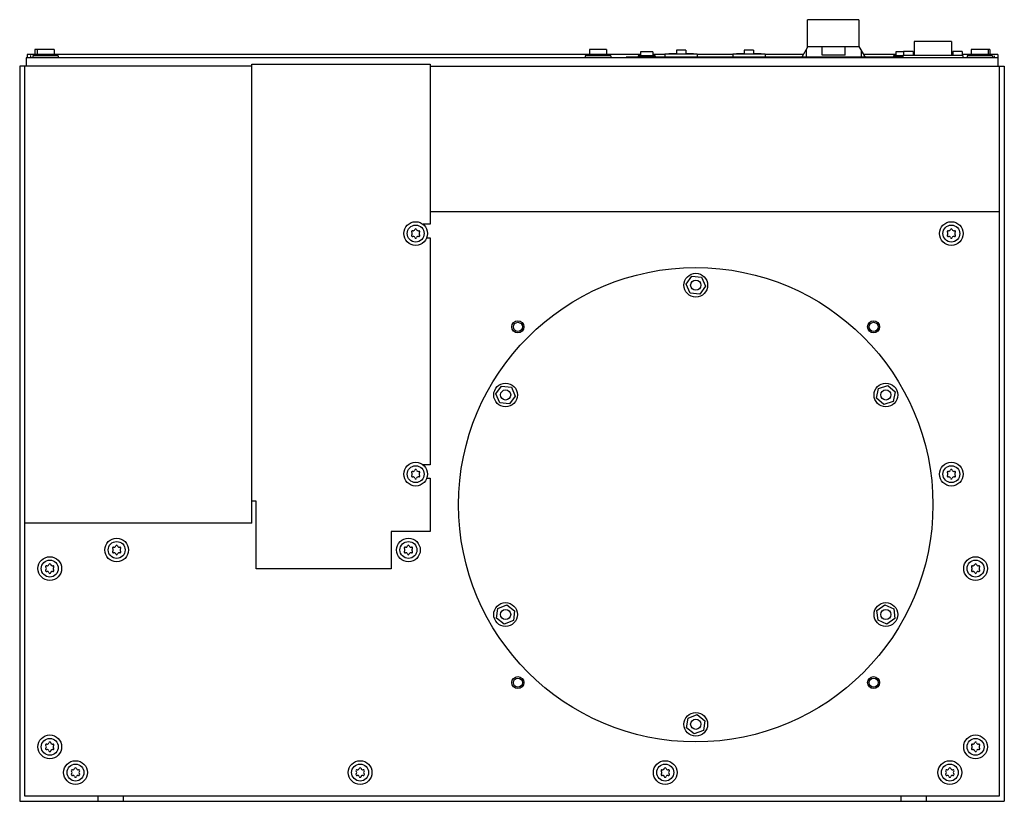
# Model space of a CAD drawing. Header units: millimetres. Extents: x 87 to 668, y 291 to 753.
import ezdxf

# ---------------------------------------------------------------- set-up
doc = ezdxf.new("R2010")
doc.units = ezdxf.units.MM
doc.header["$LTSCALE"] = 67.729889
for name, color, linetype in [('00_COMPONENTS', 7, 'CONTINUOUS'), ('00_COMPONENTS_1', 7, 'CONTINUOUS'), ('00_COMPONENTS_2', 7, 'CONTINUOUS'), ('00_COMPONENTS_3', 7, 'CONTINUOUS'), ('00_COMPONENTS_4', 7, 'CONTINUOUS')]:
    doc.layers.add(name, color=color, linetype=linetype)

msp = doc.modelspace()

# ---------------------------------------------------------------- linework, layer by layer
at = {"layer": '00_COMPONENTS', "color": 7, "linetype": 'Continuous'}
for centre, radius in [((320.66, 626.49), 7), ((320.66, 626.49), 5), ((636.86, 626.49), 7), ((636.86, 626.49), 5), ((320.66, 484.49), 7), ((320.66, 484.49), 5), ((636.86, 484.49), 7), ((636.86, 484.49), 5), ((144.16, 439.74), 7), ((144.16, 439.74), 5), ((316.36, 439.74), 7), ((316.36, 439.74), 5), ((104.66, 428.74), 7), ((104.66, 428.74), 5), ((651.16, 428.74), 7), ((651.16, 428.74), 5), ((104.66, 323.54), 7), ((104.66, 323.54), 5), ((651.16, 323.54), 7), ((651.16, 323.54), 5), ((119.86, 308.34), 7), ((287.86, 308.34), 7), ((467.96, 308.34), 7), ((635.96, 308.34), 7), ((119.86, 308.34), 5), ((287.86, 308.34), 5), ((467.96, 308.34), 5), ((635.96, 308.34), 5)]:
    msp.add_circle(centre, radius, dxfattribs=at)
for centre, radius, start, end in [((318.72, 627.61), 0.56, 73.34176, 226.65824), ((319.16, 629.08), 0.98, 253.34176, 346.57616), ((320.66, 628.73), 0.56, 13.34176, 166.80182), ((322.16, 629.08), 0.98, 193.34176, 286.66667), ((322.6, 627.61), 0.56, 313.34176, 106.6435), ((634.92, 627.61), 0.56, 73.34176, 226.65824), ((635.36, 629.08), 0.98, 253.34176, 346.57616), ((636.86, 628.73), 0.56, 13.34176, 166.80182), ((638.36, 629.08), 0.98, 193.34176, 286.66667), ((638.8, 627.61), 0.56, 313.34176, 106.6435), ((318.72, 625.37), 0.56, 133.34176, 286.6435), ((317.66, 626.49), 0.98, 313.34176, 46.53898), ((319.16, 623.89), 0.98, 13.34176, 106.66667), ((320.66, 624.25), 0.56, 193.34176, 346.80182), ((322.16, 623.89), 0.98, 73.34176, 166.57615), ((322.6, 625.37), 0.56, 253.34176, 46.65824), ((323.66, 626.49), 0.98, 133.34176, 226.539), ((634.92, 625.37), 0.56, 133.34176, 286.6435), ((633.86, 626.49), 0.98, 313.34176, 46.53898), ((635.36, 623.89), 0.98, 13.34176, 106.66667), ((636.86, 624.25), 0.56, 193.34176, 346.80182), ((638.36, 623.89), 0.98, 73.34176, 166.57615), ((638.8, 625.37), 0.56, 253.34176, 46.65824), ((639.86, 626.49), 0.98, 133.34176, 226.539), ((318.72, 485.61), 0.56, 73.34176, 226.65824), ((318.72, 483.37), 0.56, 133.34176, 286.6435), ((317.66, 484.49), 0.98, 313.34176, 46.53898), ((319.16, 487.08), 0.98, 253.34176, 346.57616), ((319.16, 481.89), 0.98, 13.34176, 106.66667), ((320.66, 486.73), 0.56, 13.34176, 166.80182), ((322.16, 487.08), 0.98, 193.34176, 286.66667), ((322.16, 481.89), 0.98, 73.34176, 166.57615), ((322.6, 485.61), 0.56, 313.34176, 106.6435), ((322.6, 483.37), 0.56, 253.34176, 46.65824), ((323.66, 484.49), 0.98, 133.34176, 226.539), ((634.92, 485.61), 0.56, 73.34176, 226.65824), ((634.92, 483.37), 0.56, 133.34176, 286.6435), ((633.86, 484.49), 0.98, 313.34176, 46.53898), ((635.36, 487.08), 0.98, 253.34176, 346.57616), ((635.36, 481.89), 0.98, 13.34176, 106.66667), ((636.86, 486.73), 0.56, 13.34176, 166.80182), ((638.36, 487.08), 0.98, 193.34176, 286.66667), ((638.36, 481.89), 0.98, 73.34176, 166.57615), ((638.8, 485.61), 0.56, 313.34176, 106.6435), ((638.8, 483.37), 0.56, 253.34176, 46.65824), ((639.86, 484.49), 0.98, 133.34176, 226.539), ((320.66, 482.25), 0.56, 193.34176, 346.80182), ((636.86, 482.25), 0.56, 193.34176, 346.80182), ((142.66, 442.33), 0.98, 253.34176, 346.57616), ((144.16, 441.98), 0.56, 13.34176, 166.80182), ((145.66, 442.33), 0.98, 193.34176, 286.66667), ((314.86, 442.33), 0.98, 253.34176, 346.57616), ((316.36, 441.98), 0.56, 13.34176, 166.80182), ((317.86, 442.33), 0.98, 193.34176, 286.66667), ((142.22, 440.86), 0.56, 73.34176, 226.65824), ((142.22, 438.62), 0.56, 133.34176, 286.6435), ((141.16, 439.74), 0.98, 313.34176, 46.53898), ((142.66, 437.14), 0.98, 13.34176, 106.66667), ((144.16, 437.5), 0.56, 193.34176, 346.80182), ((145.66, 437.14), 0.98, 73.34176, 166.57615), ((146.1, 440.86), 0.56, 313.34176, 106.6435), ((146.1, 438.62), 0.56, 253.34176, 46.65824), ((147.16, 439.74), 0.98, 133.34176, 226.539), ((314.42, 440.86), 0.56, 73.34176, 226.65824), ((314.42, 438.62), 0.56, 133.34176, 286.6435), ((313.36, 439.74), 0.98, 313.34176, 46.53898), ((314.86, 437.14), 0.98, 13.34176, 106.66667), ((316.36, 437.5), 0.56, 193.34176, 346.80182), ((317.86, 437.14), 0.98, 73.34176, 166.57615), ((318.3, 440.86), 0.56, 313.34176, 106.6435), ((318.3, 438.62), 0.56, 253.34176, 46.65824), ((319.36, 439.74), 0.98, 133.34176, 226.539), ((102.72, 429.86), 0.56, 73.34176, 226.65824), ((103.16, 431.33), 0.98, 253.34176, 346.57616), ((104.66, 430.98), 0.56, 13.34176, 166.80182), ((106.16, 431.33), 0.98, 193.34176, 286.66667), ((106.6, 429.86), 0.56, 313.34176, 106.6435), ((649.22, 429.86), 0.56, 73.34176, 226.65824), ((649.66, 431.33), 0.98, 253.34176, 346.57616), ((651.16, 430.98), 0.56, 13.34176, 166.80182), ((652.66, 431.33), 0.98, 193.34176, 286.66667), ((653.1, 429.86), 0.56, 313.34176, 106.6435), ((102.72, 427.62), 0.56, 133.34176, 286.6435), ((101.66, 428.74), 0.98, 313.34176, 46.53898), ((103.16, 426.14), 0.98, 13.34176, 106.66667), ((104.66, 426.5), 0.56, 193.34176, 346.80182), ((106.16, 426.14), 0.98, 73.34176, 166.57615), ((106.6, 427.62), 0.56, 253.34176, 46.65824), ((107.66, 428.74), 0.98, 133.34176, 226.539), ((649.22, 427.62), 0.56, 133.34176, 286.6435), ((648.16, 428.74), 0.98, 313.34176, 46.53898), ((649.66, 426.14), 0.98, 13.34176, 106.66667), ((651.16, 426.5), 0.56, 193.34176, 346.80182), ((652.66, 426.14), 0.98, 73.34176, 166.57615), ((653.1, 427.62), 0.56, 253.34176, 46.65824), ((654.16, 428.74), 0.98, 133.34176, 226.539), ((103.16, 326.13), 0.98, 253.34176, 346.57616), ((104.66, 325.78), 0.56, 13.34176, 166.80182), ((106.16, 326.13), 0.98, 193.34176, 286.66667), ((649.66, 326.13), 0.98, 253.34176, 346.57616), ((651.16, 325.78), 0.56, 13.34176, 166.80182), ((652.66, 326.13), 0.98, 193.34176, 286.66667), ((102.72, 324.66), 0.56, 73.34176, 226.65824), ((102.72, 322.42), 0.56, 133.34176, 286.6435), ((101.66, 323.54), 0.98, 313.34176, 46.53898), ((103.16, 320.94), 0.98, 13.34176, 106.66667), ((104.66, 321.3), 0.56, 193.34176, 346.80182), ((106.16, 320.94), 0.98, 73.34176, 166.57615), ((106.6, 324.66), 0.56, 313.34176, 106.6435), ((106.6, 322.42), 0.56, 253.34176, 46.65824), ((107.66, 323.54), 0.98, 133.34176, 226.539), ((649.22, 324.66), 0.56, 73.34176, 226.65824), ((649.22, 322.42), 0.56, 133.34176, 286.6435), ((648.16, 323.54), 0.98, 313.34176, 46.53898), ((649.66, 320.94), 0.98, 13.34176, 106.66667), ((651.16, 321.3), 0.56, 193.34176, 346.80182), ((652.66, 320.94), 0.98, 73.34176, 166.57615), ((653.1, 324.66), 0.56, 313.34176, 106.6435), ((653.1, 322.42), 0.56, 253.34176, 46.65824), ((654.16, 323.54), 0.98, 133.34176, 226.539), ((117.92, 309.46), 0.56, 73.34176, 226.65824), ((116.86, 308.34), 0.98, 313.34176, 46.53898), ((118.36, 310.93), 0.98, 253.34176, 346.57616), ((119.86, 310.58), 0.56, 13.34176, 166.80182), ((121.36, 310.93), 0.98, 193.34176, 286.66667), ((121.8, 309.46), 0.56, 313.34176, 106.6435), ((122.86, 308.34), 0.98, 133.34176, 226.539), ((285.92, 309.46), 0.56, 73.34176, 226.65824), ((284.86, 308.34), 0.98, 313.34176, 46.53898), ((286.36, 310.93), 0.98, 253.34176, 346.57616), ((287.86, 310.58), 0.56, 13.34176, 166.80182), ((289.36, 310.93), 0.98, 193.34176, 286.66667), ((289.8, 309.46), 0.56, 313.34176, 106.6435), ((290.86, 308.34), 0.98, 133.34176, 226.539), ((466.02, 309.46), 0.56, 73.34176, 226.65824), ((464.96, 308.34), 0.98, 313.34176, 46.53898), ((466.46, 310.93), 0.98, 253.34176, 346.57616), ((467.96, 310.58), 0.56, 13.34176, 166.80182), ((469.46, 310.93), 0.98, 193.34176, 286.66667), ((469.9, 309.46), 0.56, 313.34176, 106.6435), ((470.96, 308.34), 0.98, 133.34176, 226.539), ((634.02, 309.46), 0.56, 73.34176, 226.65824), ((632.96, 308.34), 0.98, 313.34176, 46.53898), ((634.46, 310.93), 0.98, 253.34176, 346.57616), ((635.96, 310.58), 0.56, 13.34176, 166.80182), ((637.46, 310.93), 0.98, 193.34176, 286.66667), ((637.9, 309.46), 0.56, 313.34176, 106.6435), ((638.96, 308.34), 0.98, 133.34176, 226.539), ((117.92, 307.22), 0.56, 133.34176, 286.6435), ((118.36, 305.74), 0.98, 13.34176, 106.66667), ((119.86, 306.1), 0.56, 193.34176, 346.80182), ((121.36, 305.74), 0.98, 73.34176, 166.57615), ((121.8, 307.22), 0.56, 253.34176, 46.65824), ((285.92, 307.22), 0.56, 133.34176, 286.6435), ((286.36, 305.74), 0.98, 13.34176, 106.66667), ((287.86, 306.1), 0.56, 193.34176, 346.80182), ((289.36, 305.74), 0.98, 73.34176, 166.57615), ((289.8, 307.22), 0.56, 253.34176, 46.65824), ((466.02, 307.22), 0.56, 133.34176, 286.6435), ((466.46, 305.74), 0.98, 13.34176, 106.66667), ((467.96, 306.1), 0.56, 193.34176, 346.80182), ((469.46, 305.74), 0.98, 73.34176, 166.57615), ((469.9, 307.22), 0.56, 253.34176, 46.65824), ((634.02, 307.22), 0.56, 133.34176, 286.6435), ((634.46, 305.74), 0.98, 13.34176, 106.66667), ((635.96, 306.1), 0.56, 193.34176, 346.80182), ((637.46, 305.74), 0.98, 73.34176, 166.57615), ((637.9, 307.22), 0.56, 253.34176, 46.65824)]:
    msp.add_arc(centre, radius, start, end, dxfattribs=at)
at = {"layer": '00_COMPONENTS_1', "color": 7, "linetype": 'Continuous'}
for p, q in [((95.86, 735.24), (95.86, 732.14)), ((107.21, 735.24), (95.86, 735.24)), ((97.21, 735.24), (97.21, 732.14)), ((107.21, 735.24), (107.21, 732.14)), ((423.27, 735.24), (423.27, 732.14)), ((433.27, 735.24), (423.27, 735.24)), ((433.27, 735.24), (433.27, 732.14)), ((659.66, 735.24), (648.61, 735.24)), ((648.61, 735.24), (648.61, 732.14)), ((658.61, 735.24), (658.61, 732.14)), ((659.66, 735.24), (659.66, 732.14)), ((94.86, 732.14), (94.86, 731.34)), ((108.21, 732.14), (94.86, 732.14)), ((96.21, 732.14), (96.21, 731.34)), ((108.21, 732.14), (108.21, 731.34)), ((422.27, 732.14), (422.27, 731.34)), ((434.27, 732.14), (422.27, 732.14)), ((434.27, 732.14), (434.27, 731.34)), ((660.66, 732.14), (647.61, 732.14)), ((647.61, 732.14), (647.61, 731.34)), ((659.61, 732.14), (659.61, 731.34)), ((660.66, 732.14), (660.66, 731.34))]:
    msp.add_line(p, q, dxfattribs=at)
at = {"layer": '00_COMPONENTS_2', "color": 7, "linetype": 'Continuous'}
for p, q in [((474.53, 734.79), (474.53, 732.39)), ((480.13, 734.79), (474.53, 734.79)), ((480.13, 734.79), (480.13, 732.39)), ((514.53, 734.79), (514.53, 732.39)), ((520.13, 734.79), (514.53, 734.79)), ((520.13, 734.79), (520.13, 732.39)), ((614.26, 733.94), (608.66, 733.94)), ((608.66, 733.94), (608.66, 731.54)), ((614.26, 733.94), (614.26, 731.54)), ((643.26, 733.94), (637.66, 733.94)), ((637.66, 733.94), (637.66, 731.54)), ((643.26, 733.94), (643.26, 731.54))]:
    msp.add_line(p, q, dxfattribs=at)
at = {"layer": '00_COMPONENTS_3', "color": 7, "linetype": 'Continuous'}
for p, q in [((551.85, 736.34), (551.85, 752.74)), ((582.31, 752.74), (551.85, 752.74)), ((582.31, 752.74), (582.31, 737.23)), ((637.01, 739.79), (614.9, 739.79)), ((614.9, 739.79), (614.9, 731.54)), ((637.01, 739.79), (637.01, 731.54)), ((467.81, 732.39), (467.81, 730.64)), ((486.86, 732.39), (467.81, 732.39)), ((474.53, 732.57), (470.03, 732.57)), ((484.63, 732.57), (480.13, 732.57)), ((486.86, 732.39), (486.86, 730.64)), ((507.81, 732.39), (507.81, 730.64)), ((526.86, 732.39), (507.81, 732.39)), ((514.53, 732.57), (510.03, 732.57)), ((524.63, 732.57), (520.13, 732.57)), ((526.86, 732.39), (526.86, 730.64)), ((548.92, 731.26), (551.85, 736.34)), ((551.12, 735.07), (551.12, 730.64)), ((582.6, 736.74), (551.85, 736.74)), ((560.52, 731.84), (560.52, 736.74)), ((574.14, 731.84), (574.14, 736.74)), ((585.76, 731.26), (582.31, 737.23)), ((583.58, 735.04), (583.58, 730.64)), ((90.81, 730.14), (90.81, 725.39)), ((664.46, 730.14), (90.81, 730.14)), ((91.26, 732.14), (91.26, 730.14)), ((94.71, 732.14), (91.26, 732.14)), ((93.36, 731.34), (93.36, 730.14)), ((93.44, 731.34), (93.36, 731.34)), ((94.71, 731.34), (94.71, 730.14)), ((109.71, 731.34), (94.71, 731.34)), ((422.27, 732.14), (108.36, 732.14)), ((109.71, 731.34), (109.71, 730.14)), ((223.96, 455.64), (223.96, 726.56)), ((223.96, 726.56), (329.11, 726.56)), ((329.11, 726.56), (329.11, 631.99)), ((420.77, 731.34), (420.77, 730.14)), ((435.77, 731.34), (420.77, 731.34)), ((453.34, 732.14), (434.27, 732.14)), ((435.77, 731.34), (435.77, 730.14)), ((444.98, 730.14), (444.98, 730.64)), ((608.19, 730.64), (444.98, 730.64)), ((467.81, 732.14), (460.63, 732.14)), ((507.81, 732.14), (486.86, 732.14)), ((549.43, 732.14), (526.86, 732.14)), ((548.92, 731.26), (548.92, 730.64)), ((574.14, 731.84), (560.52, 731.84)), ((604.04, 732.14), (585.25, 732.14)), ((585.76, 731.26), (585.76, 730.64)), ((643.72, 731.54), (608.19, 731.54)), ((608.19, 731.54), (608.19, 730.14)), ((614.9, 732.14), (614.26, 732.14)), ((637.66, 732.14), (637.01, 732.14)), ((647.61, 732.14), (643.26, 732.14)), ((643.72, 731.54), (643.72, 730.14)), ((661.11, 731.34), (646.11, 731.34)), ((646.11, 731.34), (646.11, 730.14)), ((664.26, 732.14), (660.66, 732.14)), ((661.11, 731.34), (661.11, 730.14)), ((662.16, 731.34), (662.16, 730.14)), ((664.26, 732.14), (664.26, 730.14)), ((664.46, 725.39), (664.46, 730.14)), ((86.91, 725.39), (86.91, 291.39)), ((223.96, 725.39), (86.91, 725.39)), ((89.91, 294.39), (89.91, 725.39)), ((329.11, 725.39), (668.11, 725.39)), ((665.11, 725.39), (665.11, 294.39)), ((668.11, 725.39), (668.11, 291.39)), ((329.11, 639.54), (665.11, 639.54)), ((329.11, 631.99), (324.99, 631.99)), ((327.2, 623.99), (329.11, 623.99)), ((329.11, 623.99), (329.11, 490.08)), ((480.22, 596.6), (483.58, 601.29)), ((483.58, 601.29), (489.33, 600.73)), ((489.33, 600.73), (491.72, 595.48)), ((482.61, 591.34), (480.22, 596.6)), ((491.72, 595.48), (488.36, 590.78)), ((488.36, 590.78), (482.61, 591.34)), ((367.99, 531.87), (371.41, 536.52)), ((371.41, 536.52), (377.15, 535.89)), ((377.15, 535.89), (379.47, 530.61)), ((592.73, 529.41), (593.89, 535.07)), ((593.89, 535.07), (599.37, 536.89)), ((599.37, 536.89), (603.69, 533.06)), ((370.32, 526.58), (367.99, 531.87)), ((379.47, 530.61), (376.06, 525.95)), ((597.05, 525.58), (592.73, 529.41)), ((603.69, 533.06), (602.53, 527.41)), ((376.06, 525.95), (370.32, 526.58)), ((602.53, 527.41), (597.05, 525.58)), ((329.11, 490.08), (324.87, 490.08)), ((327.23, 482.08), (329.11, 482.08)), ((329.11, 482.08), (329.11, 450.58)), ((226.46, 468.58), (223.96, 468.58)), ((226.46, 428.58), (226.46, 468.58)), ((223.96, 455.64), (89.91, 455.64)), ((306.11, 450.58), (306.11, 428.58)), ((329.11, 450.58), (306.11, 450.58)), ((306.11, 428.58), (226.46, 428.58)), ((369.16, 405.15), (374.49, 407.36)), ((374.49, 407.36), (379.07, 403.84)), ((592.92, 403.95), (597.56, 407.38)), ((597.56, 407.38), (602.85, 405.06)), ((368.4, 399.43), (369.16, 405.15)), ((379.07, 403.84), (378.31, 398.12)), ((593.56, 398.21), (592.92, 403.95)), ((602.85, 405.06), (603.5, 399.33)), ((372.98, 395.91), (368.4, 399.43)), ((378.31, 398.12), (372.98, 395.91)), ((598.85, 395.9), (593.56, 398.21)), ((603.5, 399.33), (598.85, 395.9)), ((480.6, 334.71), (481.45, 340.42)), ((481.45, 340.42), (486.82, 342.55)), ((486.82, 342.55), (491.34, 338.96)), ((491.34, 338.96), (490.49, 333.25)), ((485.13, 331.13), (480.6, 334.71)), ((490.49, 333.25), (485.13, 331.13)), ((86.91, 291.39), (668.11, 291.39)), ((665.11, 294.39), (89.91, 294.39)), ((133.01, 294.39), (133.01, 291.39)), ((148.01, 294.39), (148.01, 291.39)), ((607.01, 294.39), (607.01, 291.39)), ((622.01, 294.39), (622.01, 291.39))]:
    msp.add_line(p, q, dxfattribs=at)
for centre, radius in [((485.97, 466.44), 140), ((485.97, 596.04), 7), ((485.97, 596.04), 3), ((380.97, 571.44), 3.56), ((380.97, 571.44), 2.67), ((590.97, 571.44), 3.56), ((590.97, 571.44), 2.67), ((373.73, 531.24), 7), ((598.21, 531.24), 7), ((373.73, 531.24), 3), ((598.21, 531.24), 3), ((373.73, 401.64), 7), ((598.21, 401.64), 7), ((373.73, 401.64), 3), ((598.21, 401.64), 3), ((380.97, 361.44), 3.56), ((380.97, 361.44), 2.67), ((590.97, 361.44), 3.56), ((590.97, 361.44), 2.67), ((485.97, 336.84), 7), ((485.97, 336.84), 3)]:
    msp.add_circle(centre, radius, dxfattribs=at)
at = {"layer": '00_COMPONENTS_4', "color": 7, "linetype": 'Continuous'}
for p, q in [((453.34, 733.79), (453.34, 731.34)), ((460.63, 733.79), (453.34, 733.79)), ((460.63, 733.79), (460.63, 731.34)), ((608.66, 733.79), (604.04, 733.79)), ((604.04, 733.79), (604.04, 731.34)), ((451.98, 731.34), (451.98, 730.64)), ((461.98, 731.34), (451.98, 731.34)), ((461.98, 731.34), (461.98, 730.64)), ((602.68, 731.34), (602.68, 730.64)), ((608.19, 731.34), (602.68, 731.34))]:
    msp.add_line(p, q, dxfattribs=at)

doc.saveas('drawing.dxf')
